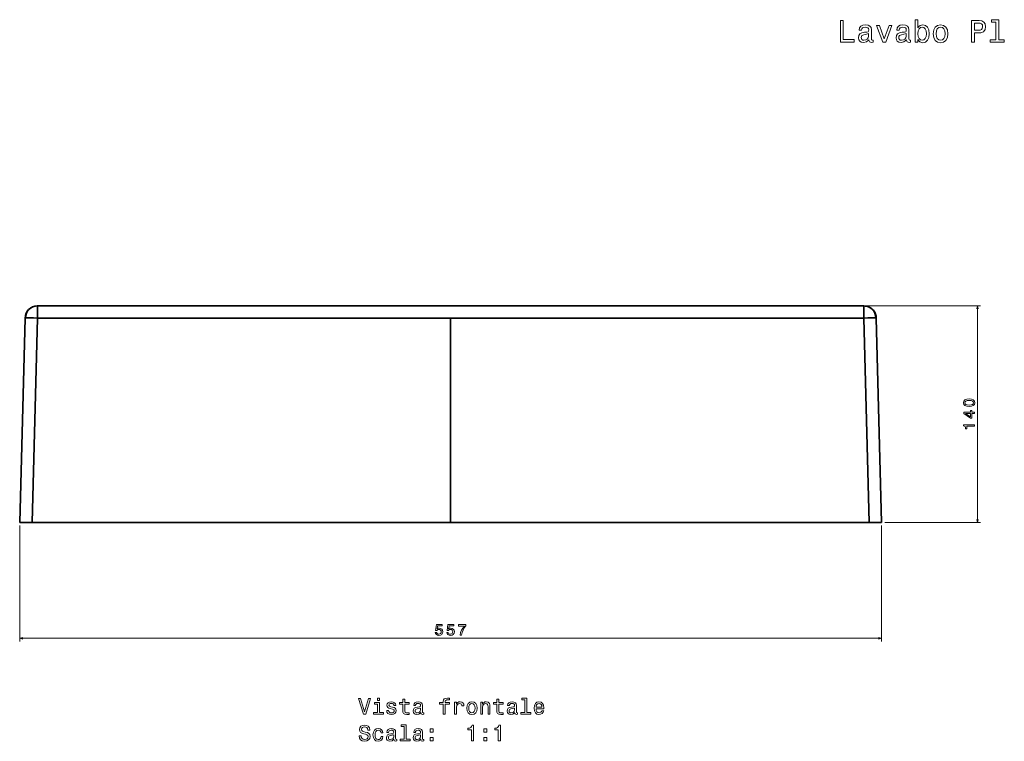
# Model space of a CAD drawing. Extents: x 316 to 1594, y -224 to 776.
# Tile 2 of 3: x 316 to 952, y 310 to 776. Entities that reach past the tile are written whole.
import ezdxf

# ---------------------------------------------------------------- set-up
doc = ezdxf.new("R2010")
doc.units = 0

msp = doc.modelspace()

# ---------------------------------------------------------------- linework, layer by layer
at = {"color": 7, "lineweight": 35}
for p, q in [((861.71, 591.4), (327.29, 591.4)), ((327.29, 591.4), (861.71, 591.4)), ((315.83, 451.4), (319.3, 583.61)), ((315.83, 451.4), (319.3, 583.61)), ((319.3, 583.61), (315.83, 451.4)), ((323.83, 451.4), (327.29, 583.61)), ((327.29, 583.61), (323.83, 451.4)), ((327.29, 583.61), (594.5, 583.61)), ((594.5, 583.61), (327.29, 583.61)), ((861.71, 583.61), (594.5, 583.61)), ((594.5, 451.4), (594.5, 583.61)), ((594.5, 451.4), (594.5, 583.61)), ((861.71, 583.61), (594.5, 583.61)), ((865.17, 451.4), (861.71, 583.61)), ((865.17, 451.4), (861.71, 583.61)), ((873.17, 451.4), (869.7, 583.61)), ((869.7, 583.61), (873.17, 451.4)), ((323.83, 451.4), (594.5, 451.4)), ((594.5, 451.4), (323.83, 451.4)), ((323.84, 451.4), (594.5, 451.4)), ((340.93, 451.4), (366.53, 451.4)), ((370.99, 451.4), (343.66, 451.4)), ((366.53, 451.4), (822.47, 451.4)), ((420.83, 451.4), (370.99, 451.4)), ((761.58, 451.4), (427.42, 451.4)), ((594.5, 451.4), (865.17, 451.4)), ((762.72, 451.4), (594.5, 451.4)), ((594.5, 451.4), (865.17, 451.4)), ((865.16, 451.4), (762.99, 451.4)), ((818.01, 451.4), (768.17, 451.4)), ((845.34, 451.4), (818.01, 451.4)), ((848.07, 451.4), (822.47, 451.4))]:
    msp.add_line(p, q, dxfattribs=at)
at = {"color": 7, "lineweight": 35, "ltscale": 0.194766}
for p, q in [((327.29, 591.4), (327.29, 583.61)), ((327.29, 591.4), (327.29, 583.61)), ((861.71, 583.61), (861.71, 591.4)), ((861.71, 583.61), (861.71, 591.4))]:
    msp.add_line(p, q, dxfattribs=at)
at = {"color": 7, "lineweight": 13}
for p, q in [((863.71, 591.4), (937.15, 591.4)), ((935.15, 451.34), (935.15, 591.4)), ((315.83, 449.4), (315.83, 374.58)), ((873.17, 449.4), (873.17, 374.58)), ((875.17, 451.34), (937.15, 451.34)), ((315.83, 376.58), (873.17, 376.58))]:
    msp.add_line(p, q, dxfattribs=at)
at = {"color": 7, "lineweight": 35, "ltscale": 0.000286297}
msp.add_line((868.54, 587.57), (868.53, 587.58), dxfattribs=at)
at = {"color": 7, "lineweight": 35, "ltscale": 0.000568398}
msp.add_line((868.53, 587.58), (868.54, 587.56), dxfattribs=at)
at = {"color": 7, "lineweight": 35, "ltscale": 0.002163}
msp.add_line((869.21, 586.17), (869.24, 586.09), dxfattribs=at)
at = {"color": 7, "lineweight": 35, "ltscale": 0.001209}
msp.add_line((869.59, 584.79), (869.59, 584.74), dxfattribs=at)
at = {"color": 7, "lineweight": 35, "ltscale": 0.199931}
for p, q in [((315.83, 451.4), (323.83, 451.4)), ((323.83, 451.4), (315.83, 451.4)), ((865.17, 451.4), (873.17, 451.4)), ((873.17, 451.4), (865.17, 451.4))]:
    msp.add_line(p, q, dxfattribs=at)
at = {"color": 7, "lineweight": 35, "ltscale": 0.200068}
msp.add_line((315.83, 451.4), (323.84, 451.4), dxfattribs=at)
at = {"color": 7, "lineweight": 35, "ltscale": 0.011584}
for p, q in [((340.93, 451.4), (340.46, 451.4)), ((848.07, 451.4), (848.54, 451.4))]:
    msp.add_line(p, q, dxfattribs=at)
at = {"color": 7, "lineweight": 35, "ltscale": 0.011585}
msp.add_line((340.46, 451.4), (340.93, 451.4), dxfattribs=at)
at = {"color": 7, "lineweight": 35, "ltscale": 0.000791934}
for p, q in [((340.5, 451.4), (340.46, 451.4)), ((848.5, 451.4), (848.54, 451.4))]:
    msp.add_line(p, q, dxfattribs=at)
at = {"color": 7, "lineweight": 35, "ltscale": 0.079396}
for p, q in [((344.1, 451.4), (340.93, 451.4)), ((844.9, 451.4), (848.07, 451.4))]:
    msp.add_line(p, q, dxfattribs=at)
at = {"color": 7, "lineweight": 35, "ltscale": 0.000553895}
for p, q in [((340.93, 451.4), (340.95, 451.4)), ((848.07, 451.4), (848.05, 451.4))]:
    msp.add_line(p, q, dxfattribs=at)
at = {"color": 7, "lineweight": 35, "ltscale": 0.011059}
msp.add_line((343.66, 451.4), (344.1, 451.4), dxfattribs=at)
at = {"color": 7, "lineweight": 35, "ltscale": 0.000117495}
for p, q in [((344.11, 451.4), (344.1, 451.4)), ((844.9, 451.4), (844.89, 451.4))]:
    msp.add_line(p, q, dxfattribs=at)
at = {"color": 7, "lineweight": 35, "ltscale": 0.000679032}
for p, q in [((344.1, 451.4), (344.13, 451.4)), ((844.9, 451.4), (844.87, 451.4))]:
    msp.add_line(p, q, dxfattribs=at)
at = {"color": 7, "lineweight": 35, "ltscale": 0.00059892}
msp.add_line((344.1, 451.4), (344.13, 451.4), dxfattribs=at)
at = {"color": 7, "lineweight": 35, "ltscale": 0.129414}
for p, q in [((426.01, 451.4), (420.83, 451.4)), ((768.17, 451.4), (762.99, 451.4))]:
    msp.add_line(p, q, dxfattribs=at)
at = {"color": 7, "lineweight": 35, "ltscale": 0.001274}
msp.add_line((426.01, 451.4), (425.96, 451.4), dxfattribs=at)
at = {"color": 7, "lineweight": 35, "ltscale": 0.001237}
msp.add_line((425.96, 451.4), (426.01, 451.4), dxfattribs=at)
at = {"color": 7, "lineweight": 35, "ltscale": 0.035324}
for p, q in [((427.42, 451.4), (426.01, 451.4)), ((762.99, 451.4), (761.58, 451.4))]:
    msp.add_line(p, q, dxfattribs=at)
at = {"color": 7, "lineweight": 35, "ltscale": 0.001192}
msp.add_line((427.42, 451.4), (427.37, 451.4), dxfattribs=at)
at = {"color": 7, "lineweight": 35, "ltscale": 0.00112}
msp.add_line((761.62, 451.4), (761.58, 451.4), dxfattribs=at)
at = {"color": 7, "lineweight": 35, "ltscale": 0.001308}
msp.add_line((762.99, 451.4), (763.04, 451.4), dxfattribs=at)
at = {"color": 7, "lineweight": 35, "ltscale": 0.001244}
msp.add_line((763.04, 451.4), (762.99, 451.4), dxfattribs=at)
at = {"color": 7, "lineweight": 35, "ltscale": 0.000598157}
msp.add_line((844.9, 451.4), (844.87, 451.4), dxfattribs=at)
at = {"color": 7, "lineweight": 35, "ltscale": 0.000114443}
msp.add_line((844.89, 451.4), (844.9, 451.4), dxfattribs=at)
at = {"color": 7, "lineweight": 35, "ltscale": 0.01106}
msp.add_line((844.9, 451.4), (845.34, 451.4), dxfattribs=at)
at = {"color": 7, "lineweight": 35, "ltscale": 0.011586}
msp.add_line((848.54, 451.4), (848.07, 451.4), dxfattribs=at)
at = {"color": 7, "lineweight": 35, "ltscale": 0.200067}
msp.add_line((865.16, 451.4), (873.17, 451.4), dxfattribs=at)
at = {"color": 7, "lineweight": 13}
for points in [[(846.48, 761.98), (855.47, 761.98), (855.47, 763.67), (848.33, 763.67), (848.33, 775.98), (846.48, 775.98)], [(864.98, 763.39), (864.98, 763.33), (865.08, 762.64), (865.38, 762.16), (866.65, 761.78), (867.64, 761.94), (867.64, 763.31), (867.21, 763.25), (866.65, 763.51), (866.55, 764.32), (866.55, 769.93), (866.31, 771.36), (865.6, 772.37), (864.37, 772.97), (862.64, 773.19), (860.94, 772.95), (859.69, 772.27), (858.9, 771.2), (858.64, 769.78), (858.64, 769.66), (860.23, 769.66), (860.38, 770.51), (860.82, 771.12), (861.55, 771.48), (862.57, 771.62), (863.56, 771.52), (864.27, 771.22), (864.69, 770.69), (864.83, 769.97), (864.75, 769.12), (864.43, 768.69), (863.62, 768.49), (862.11, 768.33), (860.38, 767.97), (859.15, 767.32), (858.42, 766.31), (858.2, 764.82), (858.4, 763.49), (859.02, 762.5), (860.03, 761.88), (861.43, 761.65), (863.3, 762.08)], [(873.93, 761.98), (875.81, 761.98), (879.76, 772.81), (877.93, 772.81), (874.88, 764.07), (871.77, 772.81), (869.92, 772.81)], [(889.26, 763.39), (889.26, 763.33), (889.36, 762.64), (889.67, 762.16), (890.94, 761.78), (891.93, 761.94), (891.93, 763.31), (891.5, 763.25), (890.94, 763.51), (890.84, 764.32), (890.84, 769.93), (890.6, 771.36), (889.89, 772.37), (888.66, 772.97), (886.92, 773.19), (885.23, 772.95), (883.98, 772.27), (883.19, 771.2), (882.93, 769.78), (882.93, 769.66), (884.52, 769.66), (884.66, 770.51), (885.11, 771.12), (885.83, 771.48), (886.86, 771.62), (887.85, 771.52), (888.56, 771.22), (888.98, 770.69), (889.12, 769.97), (889.04, 769.12), (888.72, 768.69), (887.91, 768.49), (886.4, 768.33), (884.66, 767.97), (883.43, 767.32), (882.71, 766.31), (882.49, 764.82), (882.69, 763.49), (883.31, 762.5), (884.32, 761.88), (885.71, 761.65), (887.59, 762.08)], [(896.65, 763.65), (897.96, 762.1), (899.75, 761.59), (901.45, 761.98), (902.8, 763.13), (903.65, 764.96), (903.97, 767.4), (903.65, 769.84), (902.78, 771.66), (901.45, 772.79), (899.75, 773.19), (897.98, 772.67), (897.25, 772.02), (896.65, 771.16), (896.65, 776.46), (894.87, 776.46), (894.87, 761.98), (896.65, 761.98)], [(902.15, 767.4), (901.95, 765.59), (901.41, 764.26), (900.54, 763.45), (899.45, 763.19), (898.26, 763.45), (897.39, 764.26), (896.85, 765.57), (896.67, 767.4), (896.85, 769.22), (897.39, 770.53), (898.26, 771.32), (899.45, 771.6), (900.54, 771.32), (901.41, 770.51), (901.95, 769.2)], [(906.59, 767.38), (906.91, 764.92), (907.84, 763.11), (909.32, 761.98), (911.29, 761.59), (913.25, 761.98), (914.72, 763.09), (915.65, 764.9), (915.99, 767.38), (915.65, 769.84), (914.72, 771.68), (913.25, 772.79), (911.29, 773.19), (909.32, 772.79), (907.84, 771.66), (906.91, 769.84)], [(908.41, 767.4), (908.59, 769.22), (909.15, 770.53), (910.06, 771.34), (911.29, 771.62), (912.5, 771.34), (913.41, 770.55), (913.98, 769.22), (914.18, 767.4), (913.98, 765.57), (913.41, 764.24), (912.5, 763.43), (911.29, 763.17), (910.06, 763.43), (909.15, 764.24), (908.59, 765.57)], [(931.32, 761.98), (933.18, 761.98), (933.18, 767.89), (935.24, 767.89), (937.32, 767.99), (938.97, 768.69), (940.04, 770.07), (940.4, 771.94), (940.12, 773.68), (939.31, 774.95), (937.98, 775.71), (936.17, 775.98), (931.32, 775.98)], [(935.66, 774.26), (936.87, 774.14), (937.76, 773.76), (938.28, 773.05), (938.47, 771.94), (938.26, 770.77), (937.72, 770.07), (936.79, 769.7), (935.52, 769.6), (933.18, 769.6), (933.18, 774.26)], [(947.08, 774.97), (947.08, 763.47), (943.43, 763.47), (943.43, 761.98), (952.49, 761.98), (952.49, 763.47), (948.85, 763.47), (948.85, 776.46), (944.3, 776.46), (944.3, 774.97)], [(864.77, 765.77), (864.53, 764.72), (863.89, 763.91), (862.92, 763.39), (861.73, 763.21), (860.96, 763.31), (860.42, 763.63), (860.07, 764.2), (859.97, 764.98), (860.05, 765.69), (860.38, 766.19), (861.67, 766.76), (863.3, 767), (864.77, 767.48)], [(889.06, 765.77), (888.82, 764.72), (888.17, 763.91), (887.21, 763.39), (886.02, 763.21), (885.25, 763.31), (884.7, 763.63), (884.36, 764.2), (884.26, 764.98), (884.34, 765.69), (884.66, 766.19), (885.96, 766.76), (887.59, 767), (889.06, 767.48)], [(929.73, 526.41), (931.31, 526.56), (932.44, 527.04), (933.13, 527.79), (933.35, 528.84), (933.13, 529.88), (932.44, 530.64), (931.31, 531.1), (929.73, 531.26), (928.16, 531.1), (927.53, 530.91), (927.02, 530.64), (926.33, 529.88), (926.1, 528.84), (926.33, 527.79), (927.03, 527.04), (928.16, 526.56)], [(929.73, 527.38), (928.51, 527.46), (927.63, 527.71), (927.12, 528.17), (926.94, 528.84), (927.12, 529.51), (927.63, 529.96), (928.51, 530.21), (929.73, 530.3), (930.96, 530.21), (931.84, 529.96), (932.35, 529.51), (932.53, 528.84), (932.35, 528.17), (931.84, 527.71), (930.96, 527.46)], [(933.15, 521.93), (933.15, 522.83), (931.42, 522.83), (931.42, 523.83), (930.61, 523.83), (930.61, 522.83), (926.3, 522.83), (926.3, 521.92), (930.53, 518.85), (931.42, 518.85), (931.42, 521.93)], [(930.61, 519.7), (927.47, 521.93), (930.61, 521.93)], [(933.15, 513.72), (933.15, 514.64), (926.1, 514.64), (926.1, 513.95), (926.72, 513.77), (927.13, 513.4), (927.37, 512.85), (927.45, 512.08), (928.17, 512.08), (928.17, 513.72)], [(584.53, 380.4), (584.75, 379.57), (585.24, 378.93), (585.97, 378.52), (586.9, 378.37), (587.92, 378.55), (588.71, 379.05), (589.22, 379.84), (589.41, 380.84), (589.24, 381.78), (588.75, 382.52), (588, 382.99), (587.02, 383.16), (586.26, 383.04), (585.68, 382.71), (585.96, 384.6), (589.03, 384.6), (589.03, 385.42), (585.28, 385.42), (584.73, 381.71), (585.54, 381.71), (586.12, 382.19), (586.87, 382.36), (587.51, 382.25), (588.01, 381.92), (588.32, 381.43), (588.43, 380.79), (588.32, 380.16), (588, 379.66), (587.5, 379.35), (586.87, 379.24), (586.33, 379.31), (585.92, 379.54), (585.62, 379.91), (585.46, 380.4)], [(592, 380.4), (592.22, 379.57), (592.71, 378.93), (593.44, 378.52), (594.37, 378.37), (595.39, 378.55), (596.18, 379.05), (596.69, 379.84), (596.88, 380.84), (596.71, 381.78), (596.22, 382.52), (595.47, 382.99), (594.49, 383.16), (593.73, 383.04), (593.15, 382.71), (593.43, 384.6), (596.5, 384.6), (596.5, 385.42), (592.76, 385.42), (592.2, 381.71), (593.01, 381.71), (593.59, 382.19), (594.34, 382.36), (594.98, 382.25), (595.48, 381.92), (595.79, 381.43), (595.9, 380.79), (595.79, 380.16), (595.47, 379.66), (594.97, 379.35), (594.34, 379.24), (593.8, 379.31), (593.39, 379.54), (593.09, 379.91), (592.94, 380.4)], [(600.57, 378.58), (601.59, 378.58), (601.92, 380.24), (602.51, 381.79), (603.33, 383.24), (604.41, 384.59), (604.41, 385.42), (599.61, 385.42), (599.61, 384.51), (603.44, 384.51), (602.34, 383.14), (601.5, 381.72), (600.91, 380.21)], [(541.34, 337.54), (538.84, 329.03), (536.26, 337.54), (534.89, 337.54), (538.12, 327.53), (539.56, 327.53), (542.71, 337.54)], [(548.45, 337.87), (547.11, 337.87), (547.11, 336.43), (548.45, 336.43)], [(589.66, 333.93), (589.66, 327.53), (590.93, 327.53), (590.93, 333.93), (593.81, 333.93), (593.81, 335.01), (590.93, 335.01), (590.93, 335.48), (591.03, 336.06), (591.36, 336.45), (591.92, 336.68), (592.73, 336.76), (593.81, 336.71), (593.81, 337.8), (592.44, 337.87), (591.2, 337.74), (590.34, 337.35), (589.82, 336.68), (589.66, 335.71), (589.66, 335.01), (587.34, 335.01), (587.34, 333.93)], [(642.47, 336.81), (642.47, 328.59), (639.86, 328.59), (639.86, 327.53), (646.33, 327.53), (646.33, 328.59), (643.74, 328.59), (643.74, 337.87), (640.48, 337.87), (640.48, 336.81)], [(548.4, 328.59), (548.4, 335.01), (545.15, 335.01), (545.15, 333.93), (547.14, 333.93), (547.14, 328.59), (544.54, 328.59), (544.54, 327.53), (551.03, 327.53), (551.03, 328.59)], [(556.99, 332.04), (555.77, 332.33), (554.86, 332.66), (554.56, 333.33), (554.64, 333.81), (554.95, 334.16), (555.44, 334.37), (556.14, 334.46), (556.82, 334.37), (557.35, 334.11), (557.7, 333.72), (557.84, 333.2), (559.08, 333.2), (559.08, 333.23), (558.87, 334.17), (558.28, 334.9), (557.35, 335.37), (556.14, 335.54), (554.92, 335.37), (554.02, 334.89), (553.46, 334.18), (553.29, 333.29), (553.42, 332.43), (553.82, 331.82), (554.49, 331.39), (555.45, 331.09), (556.86, 330.74), (557.73, 330.38), (557.96, 330.09), (558.04, 329.66), (557.91, 329.13), (557.57, 328.72), (557.01, 328.46), (556.26, 328.38), (555.47, 328.46), (554.89, 328.77), (554.5, 329.26), (554.34, 329.93), (553.12, 329.93), (553.32, 328.78), (553.91, 327.95), (554.85, 327.44), (556.14, 327.25), (557.5, 327.44), (558.49, 327.95), (559.1, 328.75), (559.31, 329.8), (559.15, 330.71), (558.71, 331.33), (557.97, 331.73)], [(563.58, 333.93), (563.58, 330.05), (563.66, 328.8), (564.07, 327.93), (564.87, 327.43), (566.24, 327.25), (567.74, 327.33), (567.74, 328.42), (566.65, 328.33), (565.65, 328.45), (565.12, 328.81), (564.89, 329.41), (564.85, 330.27), (564.85, 333.93), (567.74, 333.93), (567.74, 335.01), (564.85, 335.01), (564.85, 337.27), (563.58, 337.27), (563.58, 335.01), (561.39, 335.01), (561.39, 333.93)], [(575.15, 328.54), (575.15, 328.49), (575.22, 328), (575.44, 327.66), (576.34, 327.38), (577.05, 327.5), (577.05, 328.48), (576.75, 328.44), (576.34, 328.62), (576.27, 329.2), (576.27, 333.2), (576.1, 334.23), (575.6, 334.95), (574.72, 335.38), (573.48, 335.54), (572.27, 335.37), (571.37, 334.88), (570.81, 334.11), (570.62, 333.1), (570.62, 333.02), (571.76, 333.02), (571.86, 333.62), (572.18, 334.05), (572.7, 334.31), (573.43, 334.41), (574.14, 334.34), (574.64, 334.13), (574.95, 333.75), (575.05, 333.23), (574.99, 332.63), (574.76, 332.33), (574.18, 332.18), (573.1, 332.07), (571.86, 331.81), (570.98, 331.35), (570.47, 330.63), (570.31, 329.56), (570.45, 328.61), (570.9, 327.9), (571.62, 327.46), (572.61, 327.3), (573.95, 327.6)], [(575, 330.24), (574.83, 329.49), (574.37, 328.91), (573.68, 328.54), (572.83, 328.41), (572.28, 328.48), (571.89, 328.71), (571.65, 329.11), (571.57, 329.67), (571.63, 330.18), (571.86, 330.54), (572.79, 330.94), (573.95, 331.12), (575, 331.46)], [(597.05, 327.53), (598.32, 327.53), (598.32, 331.95), (598.45, 333.02), (598.84, 333.78), (599.47, 334.24), (600.32, 334.4), (600.96, 334.3), (601.43, 334.01), (601.72, 333.52), (601.82, 332.86), (603.1, 332.86), (602.93, 334.03), (602.45, 334.86), (601.66, 335.37), (600.58, 335.54), (599.85, 335.42), (599.21, 335.14), (598.65, 334.65), (598.2, 333.98), (598.2, 335.27), (597.05, 335.27)], [(604.87, 331.39), (605.11, 329.63), (605.77, 328.33), (606.82, 327.53), (608.23, 327.25), (609.63, 327.53), (610.68, 328.32), (611.34, 329.62), (611.59, 331.39), (611.34, 333.15), (610.68, 334.46), (609.63, 335.25), (608.23, 335.54), (606.82, 335.25), (605.77, 334.44), (605.11, 333.15)], [(606.17, 331.4), (606.3, 332.7), (606.7, 333.64), (607.35, 334.21), (608.23, 334.41), (609.1, 334.21), (609.74, 333.65), (610.15, 332.7), (610.29, 331.4), (610.15, 330.09), (609.74, 329.14), (609.1, 328.56), (608.23, 328.38), (607.35, 328.56), (606.7, 329.14), (606.3, 330.09)], [(613.92, 327.53), (615.19, 327.53), (615.19, 331.99), (615.32, 333.02), (615.74, 333.77), (616.39, 334.23), (617.25, 334.4), (617.94, 334.26), (618.38, 333.87), (618.59, 333.22), (618.66, 332.35), (618.66, 327.53), (619.93, 327.53), (619.93, 332.61), (619.87, 333.64), (619.62, 334.49), (618.77, 335.27), (617.44, 335.54), (616.7, 335.44), (616.09, 335.16), (615.55, 334.7), (615.13, 334.08), (615.13, 335.27), (613.92, 335.27)], [(624.3, 333.93), (624.3, 330.05), (624.38, 328.8), (624.79, 327.93), (625.6, 327.43), (626.96, 327.25), (628.46, 327.33), (628.46, 328.42), (627.37, 328.33), (626.37, 328.45), (625.84, 328.81), (625.61, 329.41), (625.57, 330.27), (625.57, 333.93), (628.46, 333.93), (628.46, 335.01), (625.57, 335.01), (625.57, 337.27), (624.3, 337.27), (624.3, 335.01), (622.11, 335.01), (622.11, 333.93)], [(635.87, 328.54), (635.87, 328.49), (635.94, 328), (636.16, 327.66), (637.06, 327.38), (637.77, 327.5), (637.77, 328.48), (637.47, 328.44), (637.06, 328.62), (636.99, 329.2), (636.99, 333.2), (636.82, 334.23), (636.32, 334.95), (635.44, 335.38), (634.2, 335.54), (632.99, 335.37), (632.09, 334.88), (631.53, 334.11), (631.34, 333.1), (631.34, 333.02), (632.48, 333.02), (632.58, 333.62), (632.9, 334.05), (633.42, 334.31), (634.15, 334.41), (634.86, 334.34), (635.36, 334.13), (635.67, 333.75), (635.77, 333.23), (635.71, 332.63), (635.48, 332.33), (634.9, 332.18), (633.82, 332.07), (632.58, 331.81), (631.7, 331.35), (631.19, 330.63), (631.03, 329.56), (631.17, 328.61), (631.62, 327.9), (632.34, 327.46), (633.33, 327.3), (634.67, 327.6)], [(635.72, 330.24), (635.55, 329.49), (635.09, 328.91), (634.4, 328.54), (633.55, 328.41), (633, 328.48), (632.61, 328.71), (632.37, 329.11), (632.3, 329.67), (632.35, 330.18), (632.58, 330.54), (633.51, 330.94), (634.67, 331.12), (635.72, 331.46)], [(649.73, 331.03), (654.8, 331.03), (654.82, 331.62), (654.59, 333.28), (653.95, 334.52), (652.94, 335.27), (651.6, 335.54), (650.29, 335.25), (649.28, 334.44), (648.64, 333.13), (648.4, 331.4), (648.62, 329.63), (649.27, 328.33), (650.26, 327.53), (651.56, 327.25), (652.68, 327.44), (653.61, 327.93), (654.28, 328.71), (654.67, 329.75), (653.42, 329.75), (653.16, 329.17), (652.79, 328.74), (651.72, 328.39), (650.9, 328.55), (650.28, 329.05), (649.87, 329.88), (649.73, 330.99)], [(649.73, 332.1), (649.89, 333.09), (650.28, 333.82), (650.87, 334.27), (651.65, 334.43), (652.41, 334.27), (653, 333.82), (653.36, 333.09), (653.49, 332.1)], [(536.56, 313.55), (535.25, 313.55), (535.54, 312.02), (536.26, 310.9), (537.37, 310.22), (538.87, 309.98), (540.35, 310.21), (541.46, 310.84), (542.17, 311.84), (542.43, 313.15), (542.21, 314.33), (541.6, 315.09), (540.62, 315.6), (539.31, 315.97), (538.19, 316.24), (537.45, 316.56), (537.04, 317.02), (536.91, 317.74), (537.04, 318.39), (537.41, 318.88), (537.99, 319.21), (538.78, 319.33), (539.59, 319.18), (540.22, 318.8), (540.64, 318.15), (540.84, 317.27), (542.15, 317.27), (542.15, 317.3), (541.92, 318.65), (541.24, 319.66), (540.18, 320.29), (538.74, 320.51), (537.44, 320.29), (536.43, 319.69), (535.78, 318.75), (535.55, 317.54), (535.74, 316.46), (536.29, 315.73), (537.15, 315.24), (538.33, 314.86), (539.5, 314.53), (540.38, 314.21), (540.91, 313.75), (541.1, 313), (540.93, 312.24), (540.48, 311.66), (539.8, 311.3), (538.92, 311.19), (537.94, 311.35), (537.19, 311.81), (536.72, 312.56)], [(564.4, 319.53), (564.4, 311.32), (561.79, 311.32), (561.79, 310.25), (568.26, 310.25), (568.26, 311.32), (565.67, 311.32), (565.67, 320.6), (562.41, 320.6), (562.41, 319.53)], [(607.97, 310.25), (609.28, 310.25), (609.28, 320.32), (608.3, 320.32), (608.04, 319.44), (607.53, 318.85), (606.73, 318.51), (605.64, 318.39), (605.64, 317.37), (607.97, 317.37)], [(625.32, 310.25), (626.63, 310.25), (626.63, 320.32), (625.65, 320.32), (625.39, 319.44), (624.87, 318.85), (624.08, 318.51), (622.99, 318.39), (622.99, 317.37), (625.32, 317.37)], [(549.46, 315.42), (550.71, 315.42), (550.45, 316.58), (549.83, 317.48), (548.87, 318.05), (547.61, 318.26), (546.23, 317.97), (545.18, 317.17), (544.51, 315.86), (544.28, 314.1), (544.5, 312.35), (545.15, 311.06), (546.17, 310.25), (547.57, 309.98), (548.81, 310.19), (549.77, 310.8), (550.44, 311.75), (550.72, 313.02), (549.51, 313.02), (549.3, 312.21), (548.89, 311.61), (548.32, 311.23), (547.61, 311.12), (546.73, 311.3), (546.1, 311.88), (545.71, 312.82), (545.58, 314.14), (545.71, 315.44), (546.11, 316.37), (546.76, 316.95), (547.61, 317.15), (548.36, 317.02), (548.92, 316.69), (549.3, 316.14)], [(557.8, 311.26), (557.8, 311.22), (557.87, 310.73), (558.09, 310.38), (559, 310.11), (559.7, 310.22), (559.7, 311.2), (559.4, 311.16), (559, 311.35), (558.92, 311.92), (558.92, 315.93), (558.75, 316.95), (558.25, 317.67), (557.37, 318.1), (556.13, 318.26), (554.92, 318.09), (554.02, 317.6), (553.46, 316.84), (553.28, 315.83), (553.28, 315.74), (554.41, 315.74), (554.51, 316.35), (554.83, 316.78), (555.35, 317.04), (556.09, 317.14), (556.79, 317.07), (557.3, 316.85), (557.6, 316.48), (557.7, 315.96), (557.64, 315.35), (557.41, 315.05), (556.83, 314.9), (555.75, 314.79), (554.51, 314.53), (553.64, 314.07), (553.12, 313.35), (552.96, 312.28), (553.1, 311.33), (553.55, 310.63), (554.27, 310.18), (555.26, 310.02), (556.6, 310.32)], [(557.66, 312.96), (557.48, 312.21), (557.02, 311.63), (556.33, 311.26), (555.48, 311.13), (554.93, 311.2), (554.54, 311.43), (554.3, 311.84), (554.23, 312.4), (554.28, 312.9), (554.51, 313.26), (555.44, 313.67), (556.6, 313.84), (557.66, 314.18)], [(575.15, 311.26), (575.15, 311.22), (575.22, 310.73), (575.44, 310.38), (576.34, 310.11), (577.05, 310.22), (577.05, 311.2), (576.75, 311.16), (576.34, 311.35), (576.27, 311.92), (576.27, 315.93), (576.1, 316.95), (575.6, 317.67), (574.72, 318.1), (573.48, 318.26), (572.27, 318.09), (571.37, 317.6), (570.81, 316.84), (570.62, 315.83), (570.62, 315.74), (571.76, 315.74), (571.86, 316.35), (572.18, 316.78), (572.7, 317.04), (573.43, 317.14), (574.14, 317.07), (574.64, 316.85), (574.95, 316.48), (575.05, 315.96), (574.99, 315.35), (574.76, 315.05), (574.18, 314.9), (573.1, 314.79), (571.86, 314.53), (570.98, 314.07), (570.47, 313.35), (570.31, 312.28), (570.45, 311.33), (570.9, 310.63), (571.62, 310.18), (572.61, 310.02), (573.95, 310.32)], [(575, 312.96), (574.83, 312.21), (574.37, 311.63), (573.68, 311.26), (572.83, 311.13), (572.28, 311.2), (571.89, 311.43), (571.65, 311.84), (571.57, 312.4), (571.63, 312.9), (571.86, 313.26), (572.79, 313.67), (573.95, 313.84), (575, 314.18)], [(581.21, 315.84), (583.2, 315.84), (583.2, 317.99), (581.21, 317.99)], [(581.21, 310.25), (583.2, 310.25), (583.2, 312.4), (581.21, 312.4)], [(615.91, 315.84), (617.9, 315.84), (617.9, 317.99), (615.91, 317.99)], [(615.91, 310.25), (617.9, 310.25), (617.9, 312.4), (615.91, 312.4)]]:
    msp.add_lwpolyline(points, close=True, dxfattribs=at)
for points in [[(935.67, 589.47), (935.15, 591.4), (934.63, 589.47)], [(934.63, 453.27), (935.15, 451.34), (935.67, 453.27)], [(317.77, 377.09), (315.83, 376.58), (317.77, 376.06)], [(871.23, 376.06), (873.17, 376.58), (871.23, 377.09)]]:
    msp.add_lwpolyline(points, dxfattribs=at)
at = {"color": 7, "lineweight": 35}
for points in [[(319.57, 583.66), (319.33, 583.63), (319.31, 583.62), (319.3, 583.62), (319.3, 583.61), (319.3, 583.61)], [(327.29, 583.61), (322.26, 583.7), (320.32, 583.69), (319.57, 583.66)], [(869.43, 583.66), (866.2, 583.69), (861.71, 583.61)], [(869.7, 583.61), (869.7, 583.62), (869.7, 583.62), (869.7, 583.62), (869.69, 583.63), (869.65, 583.64), (869.45, 583.66), (869.43, 583.66)]]:
    msp.add_lwpolyline(points, dxfattribs=at)
for centre, radius, start, end in [((327.29, 583.4), 8, 90, 178.5), ((327.29, 583.4), 8, 90, 178.5), ((327.29, 583.4), 8, 91.45985, 178.5), ((861.71, 583.4), 8, 1.5, 90), ((861.71, 583.4), 8, 1.5, 90), ((861.71, 583.4), 8, 79.96417, 90), ((861.71, 583.4), 8, 68.79765, 78.2818), ((861.71, 583.4), 8, 66.70687, 68.79764), ((861.71, 583.4), 8, 55.03336, 66.70686), ((861.71, 583.4), 8, 45.2987, 55.03336), ((861.71, 583.4), 8, 42.61511, 45.29864), ((861.71, 583.4), 8, 31.48391, 42.61506), ((861.71, 583.4), 8, 20.20807, 31.32105), ((861.71, 583.4), 8, 9.98272, 19.58838), ((861.71, 583.4), 8, 1.5, 9.63639), ((340.46, 457.4), 6, 269.99999, 270.3022), ((340.93, 457.4), 6, 270, 270.21139), ((848.07, 457.4), 6, 269.78861, 270), ((848.54, 457.4), 6, 269.69779, 270)]:
    msp.add_arc(centre, radius, start, end, dxfattribs=at)
for centre, major_axis, ratio, start_param, end_param in [((327.29, 583.4), (0, 8), 0.965849, 6.283185, 7.821916), ((327.29, 583.4), (0, 8), 0.965849, 0, 1.538731), ((861.71, 583.4), (0, 8), 0.965849, 4.744455, 6.283185), ((861.71, 583.4), (0, -8), 0.965851, 1.602884, 3.141612), ((327.29, 583.4), (8, -0.21), 0.026168, 2.879543, 3.141593), ((327.29, 583.4), (8, -0.21), 0.026168, 1.571482, 2.879543), ((861.71, 583.4), (8, 0.21), 0.026168, 0.26205, 1.570111), ((861.71, 583.4), (8, 0.21), 0.026168, 0, 0.26205), ((344.1, 453.4), (0, -2), 0.999885, 0, 0.013542), ((427.42, 457.4), (0, -6), 0.996106, 6.275733, 6.283186), ((761.58, 457.4), (0, 6), 0.996107, 3.141594, 3.149805), ((844.9, 453.4), (0, 2), 0.999885, 3.129293, 3.141592)]:
    msp.add_ellipse(centre, major_axis=major_axis, ratio=ratio, start_param=start_param, end_param=end_param, dxfattribs=at)

doc.saveas('drawing.dxf')
